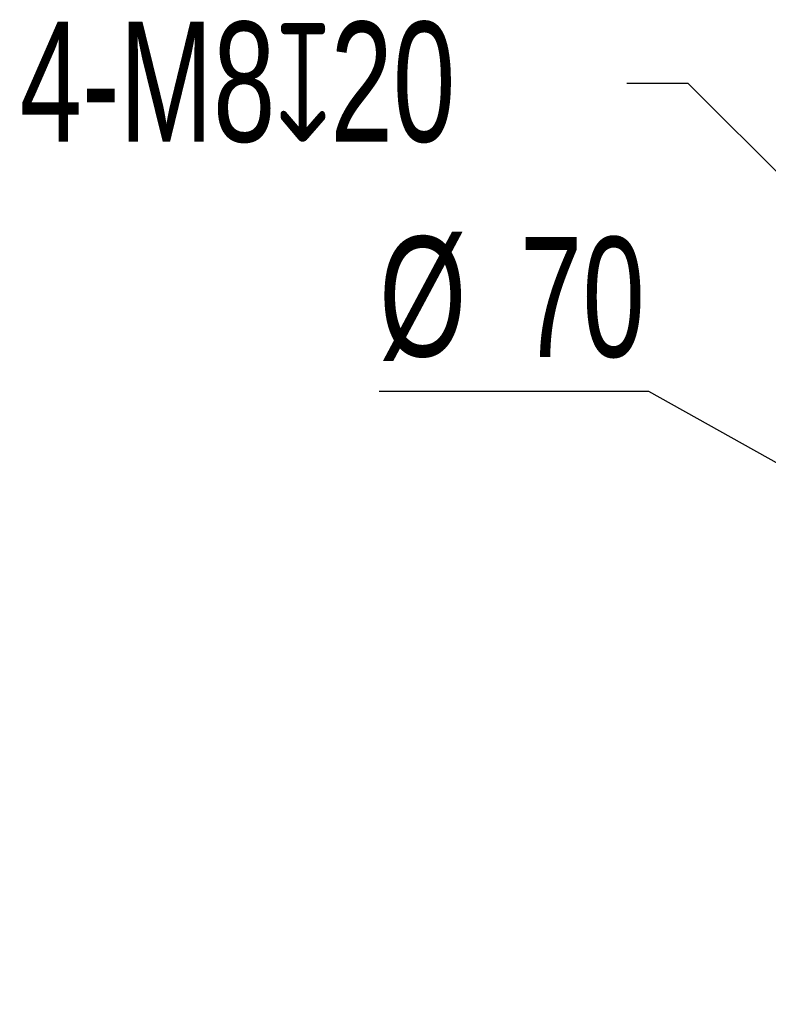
# Model space of a CAD drawing. Header units: millimetres. Extents: x 24 to 341, y 19 to 289.
# Tile 1 of 14: x 24 to 74, y 46 to 112. Entities that reach past the tile are written whole.
import ezdxf

# ---------------------------------------------------------------- set-up
doc = ezdxf.new("R2010")
doc.units = ezdxf.units.MM
doc.header["$PDSIZE"] = -1
doc.layers.add('10', color=7, linetype='Continuous')
doc.styles.add('SLDTEXTSTYLE0', font='TXT', dxfattribs={"width": 0.7})
doc.dimstyles.new('SLDDIMSTYLE1', dxfattribs={"dimtxt": 8, "dimasz": 4.08, "dimexe": 0, "dimexo": 0.0625, "dimgap": 2, "dimtad": 0, "dimtih": 1, "dimtoh": 1, "dimlfac": 2, "dimrnd": 1e-09, "dimzin": 12, "dimdsep": 46, "dimtxsty": 'SLDTEXTSTYLE0', "dimsah": 1, "dimcen": 0, "dimadec": 0, "dimazin": 3, "dimtfac": 1, "dimtmove": 0, "dimatfit": 3, "dimfxl": 1, "dimfrac": 2, "dimtolj": 1, "dimtzin": 12, "dimarcsym": 0})
doc.dimstyles.new('SLDDIMSTYLE2', dxfattribs={"dimtxt": 8, "dimasz": 4.08, "dimexe": 0, "dimexo": 0.0625, "dimgap": 2, "dimtad": 0, "dimtih": 1, "dimtoh": 1, "dimlfac": 2, "dimrnd": 1e-09, "dimzin": 12, "dimdsep": 46, "dimtxsty": 'SLDTEXTSTYLE0', "dimsah": 1, "dimcen": 0, "dimadec": 0, "dimazin": 3, "dimtfac": 1, "dimtmove": 0, "dimatfit": 3, "dimfxl": 1, "dimfrac": 2, "dimtolj": 1, "dimtzin": 12, "dimarcsym": 0})

# ---------------------------------------------------------------- blocks, each defined once
blk = doc.blocks.new('_D_3')
at = {"layer": '10', "transparency": 16777216}
for p, q in [((65.813, 86.947), (47.809, 86.947)), ((102.789, 66.29), (65.813, 86.947)), ((133.468, 49.151), (102.789, 66.29)), ((133.468, 49.151), (139.011, 46.054))]:
    blk.add_line(p, q, dxfattribs=at)
for points in [[(102.789, 66.29), (99.475, 68.724), (98.979, 67.837)], [(133.468, 49.151), (136.782, 46.718), (137.277, 47.605)]]:
    blk.add_solid(points, dxfattribs=at)
at = {"layer": '10', "transparency": 16777216, "char_height": 8, "attachment_point": 1, "style": 'SLDTEXTSTYLE0'}
for s, insert in [('%%c', (47.809, 97.293)), ('70', (57.214, 97.26))]:
    blk.add_mtext(s, dxfattribs=dict(at, insert=insert))
blk = doc.blocks.new('_D_5')
at = {"layer": '10', "color": 0, "lineweight": -2, "transparency": 16777216}
for p, q in [((64.335, 107.534), (68.415, 107.534)), ((68.415, 107.534), (104.071, 71.878))]:
    blk.add_line(p, q, dxfattribs=at)
at = {"layer": '10', "color": 0, "transparency": 16777216}
blk.add_solid([(104.552, 72.359), (103.59, 71.397), (106.956, 68.993)], dxfattribs=at)
at = {"layer": 'Defpoints', "color": 0, "transparency": 16777216}
for p in [(104.552, 71.397), (106.956, 68.993)]:
    blk.add_point(p, dxfattribs=at)
at = {"layer": '10', "color": 0, "transparency": 16777216, "insert": (23.829, 111.618), "char_height": 8, "width": 39.49859, "attachment_point": 1, "style": 'SLDTEXTSTYLE0'}
blk.add_mtext('\\A1;4-M8{\\fGDT|b0|i0|c0|p2;x}20', dxfattribs=at)

msp = doc.modelspace()

# ---------------------------------------------------------------- dimensions: what is measured, and where the dimension line sits
at = {"layer": '10'}
dim = msp.add_diameter_dim_2p(p1=(104.5518, 71.3973), p2=(106.956, 68.9931), text='4-M8{\\fGDT|b0|i0|c0|p2;x}20', dimstyle='SLDDIMSTYLE2', override={"dimpost": '<>'}, dxfattribs=at)
dim.commit()
dim.dimension.update_dxf_attribs({"geometry": '_D_5', "text_midpoint": (43.5778, 107.5338), "dimtype": 163})
dim = msp.add_diameter_dim_2p(p1=(102.7888, 66.2904), p2=(133.4677, 49.1513), dimstyle='SLDDIMSTYLE1', dxfattribs=at)
dim.commit()
dim.dimension.update_dxf_attribs({"geometry": '_D_3', "text_midpoint": (56.0172, 92.9196), "dimtype": 163})

doc.saveas('drawing.dxf')
